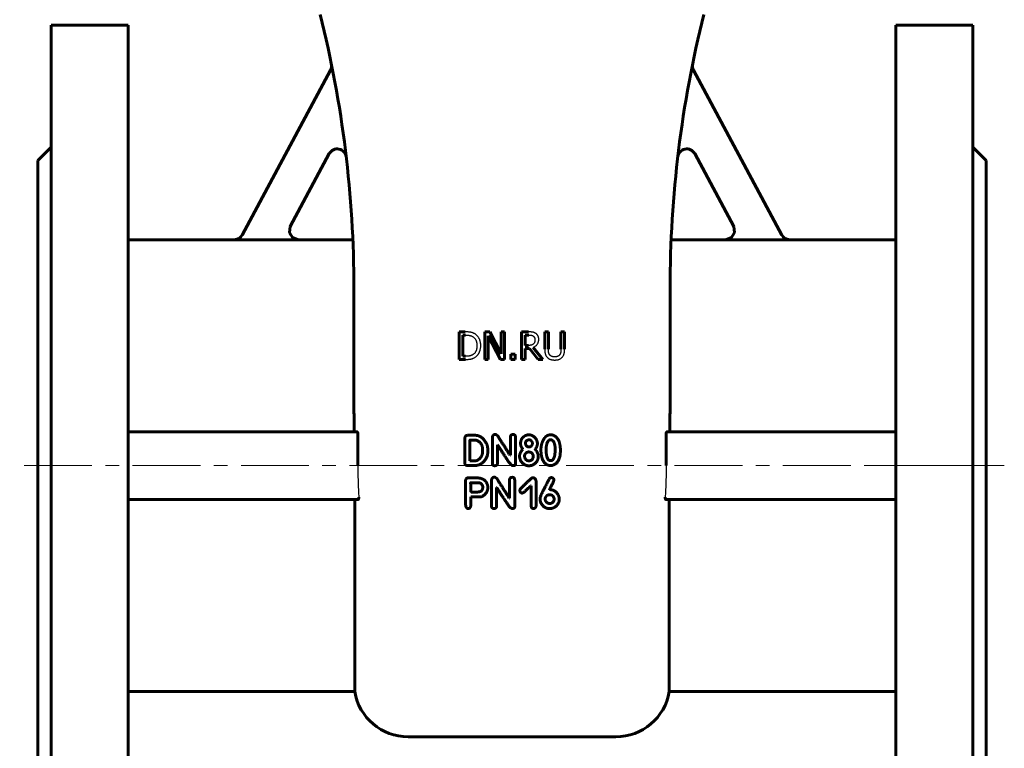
# Model space of a CAD drawing. Header units: millimetres. Extents: x 0 to 596, y 0 to 420.
# Tile 4 of 11: x 128 to 237, y 167 to 248. Entities that reach past the tile are written whole.
import ezdxf

# ---------------------------------------------------------------- set-up
doc = ezdxf.new("R2010")
doc.units = ezdxf.units.MM
for name, pattern in [('K5LT-1', [0]), ('K5LT_AXLED', [12, 7.5, -1.5, 1.5, -1.5]), ('K5LT_BASIC', [0])]:
    doc.linetypes.add(name, pattern=pattern)
doc.layers.add('Системный слой (1)', color=251, linetype='Continuous', true_color=0x6c6c6c)

# ---------------------------------------------------------------- blocks, each defined once
blk = doc.blocks.new('U1')
at = {"layer": 'Системный слой (1)', "color": 143, "linetype": 'K5LT_BASIC', "lineweight": 60, "true_color": 0x33acca}
for p, q in [((157.98, 224.77), (157.88, 224.1)), ((157.88, 224.1), (158.23, 223.53)), ((158.23, 223.53), (158.86, 223.3))]:
    blk.add_line(p, q, dxfattribs=at)
blk = doc.blocks.new('U3')
at = {"layer": 'Системный слой (1)', "color": 143, "linetype": 'K5LT_BASIC', "lineweight": 60, "true_color": 0x33acca}
for p, q in [((207.07, 224.77), (207.17, 224.1)), ((206.82, 223.53), (206.19, 223.3)), ((207.17, 224.1), (206.82, 223.53))]:
    blk.add_line(p, q, dxfattribs=at)
blk = doc.blocks.new('U8')
at = {"layer": 'Системный слой (1)', "color": 143, "linetype": 'K5LT_BASIC', "lineweight": 60, "true_color": 0x33acca}
for p, q in [((151.78, 223.3), (140.03, 223.3)), ((164.91, 223.3), (158.86, 223.3))]:
    blk.add_line(p, q, dxfattribs=at)
blk = doc.blocks.new('U11')
at = {"layer": 'Системный слой (1)', "color": 143, "linetype": 'K5LT_BASIC', "lineweight": 60, "true_color": 0x33acca}
for p, q in [((206.19, 223.3), (200.14, 223.3)), ((225.03, 223.3), (213.27, 223.3))]:
    blk.add_line(p, q, dxfattribs=at)

msp = doc.modelspace()

# ---------------------------------------------------------------- linework, layer by layer
at = {"layer": 'Системный слой (1)', "color": 143, "linetype": 'K5LT_BASIC', "lineweight": 60, "true_color": 0x33acca}
for p, q in [((131.5263, 247.0481), (140.0263, 247.0481)), ((131.5263, 247.0481), (131.5263, 149.5481)), ((140.0263, 247.0481), (140.0263, 149.5481)), ((225.0263, 247.0481), (225.0263, 149.5481)), ((233.5263, 247.0481), (225.0263, 247.0481)), ((233.5263, 247.0481), (233.5263, 149.5481)), ((152.644, 223.795), (162.4414, 242.0435)), ((212.4087, 223.795), (202.6113, 242.0435)), ((131.5263, 233.5481), (130.0263, 232.0481)), ((235.0263, 232.0481), (233.5263, 233.5481)), ((162.3023, 232.817), (157.9665, 224.7411)), ((202.7503, 232.817), (207.0862, 224.7411)), ((130.0263, 232.0481), (130.0263, 164.5481)), ((235.0263, 232.0481), (235.0263, 164.5481)), ((151.7616, 223.2668), (158.8462, 223.2668)), ((213.291, 223.2668), (206.2064, 223.2668)), ((165.0263, 205.2981), (165.0263, 217.9099)), ((200.0263, 205.2981), (200.0263, 217.9099)), ((176.6647, 213.0988), (176.6647, 210.0488)), ((177.3592, 213.0988), (176.6647, 213.0988)), ((177.07, 212.7478), (177.379, 212.7478)), ((177.07, 210.3998), (177.07, 212.7478)), ((179.5095, 213.0988), (179.5095, 210.0488)), ((180.0854, 213.0988), (179.5095, 213.0988)), ((179.8877, 210.0488), (179.8877, 212.6786)), ((179.8877, 212.6786), (181.2372, 210.0488)), ((181.3138, 210.684), (180.0854, 213.0988)), ((181.3138, 213.0988), (181.3138, 210.684)), ((181.692, 213.0988), (181.3138, 213.0988)), ((181.692, 210.0488), (181.692, 213.0988)), ((184.3663, 213.0988), (183.5803, 213.0988)), ((183.5803, 213.0988), (183.5803, 210.0488)), ((183.9857, 211.601), (183.9857, 212.7478)), ((183.9857, 212.7478), (184.3885, 212.7478)), ((186.1459, 213.0988), (186.1459, 211.1956)), ((186.5512, 213.0988), (186.1459, 213.0988)), ((186.5512, 211.1956), (186.5512, 213.0988)), ((187.9477, 213.0988), (187.9477, 211.1857)), ((188.353, 213.0988), (187.9477, 213.0988)), ((188.353, 211.1956), (188.353, 213.0988)), ((184.3416, 211.601), (183.9857, 211.601)), ((177.379, 210.3998), (177.07, 210.3998)), ((182.389, 210.6321), (182.389, 210.0488)), ((182.8784, 210.6321), (182.389, 210.6321)), ((182.8784, 210.0488), (182.8784, 210.6321)), ((183.9857, 211.2624), (184.4503, 211.2624)), ((183.9857, 210.0488), (183.9857, 211.2624)), ((184.4503, 211.2624), (185.4143, 210.0488)), ((185.9407, 210.0488), (184.8557, 211.3761)), ((176.6647, 210.0488), (177.3666, 210.0488)), ((179.5095, 210.0488), (179.8877, 210.0488)), ((181.2372, 210.0488), (181.692, 210.0488)), ((182.389, 210.0488), (182.8784, 210.0488)), ((183.5803, 210.0488), (183.9857, 210.0488)), ((185.4143, 210.0488), (185.9407, 210.0488)), ((140.0263, 202.0481), (165.3695, 202.0481)), ((165.4642, 201.7981), (165.4642, 198.2981)), ((177.6506, 201.6561), (177.567, 201.6513)), ((178.4465, 201.6561), (177.6506, 201.6561)), ((199.5885, 201.7981), (199.5885, 198.2981)), ((225.0263, 202.0481), (199.6832, 202.0481)), ((177.3065, 201.3382), (177.3065, 198.5777)), ((177.8633, 201.0992), (177.8562, 198.843)), ((178.4083, 201.1255), (177.8896, 201.1255)), ((180.3528, 201.4267), (180.3528, 198.5371)), ((180.9097, 198.5371), (180.9097, 200.6021)), ((180.9097, 200.6021), (180.936, 200.6021)), ((182.3437, 201.4123), (182.3437, 199.4477)), ((182.915, 198.4582), (182.915, 201.4267)), ((184.4245, 201.1542), (184.3983, 201.1542)), ((179.2711, 199.9305), (179.2711, 200.0906)), ((183.7195, 200.1337), (183.7195, 200.1193)), ((185.0914, 200.093), (185.0914, 200.1074)), ((186.3088, 200.2197), (186.2969, 199.9496)), ((187.8839, 200.0142), (187.8839, 200.0261)), ((177.8562, 198.843), (177.8825, 198.8287)), ((177.8825, 198.8287), (178.4083, 198.8287)), ((182.3437, 199.4477), (182.3175, 199.4477)), ((184.372, 198.8382), (184.4389, 198.8382)), ((185.4331, 199.2828), (185.4331, 199.2948)), ((186.7605, 198.8645), (186.8777, 198.8645)), ((177.61, 198.2981), (178.3413, 198.2981)), ((182.6114, 198.3029), (182.7023, 198.3029)), ((184.372, 198.2885), (184.4245, 198.2885)), ((177.38, 196.6445), (177.3919, 194.0561)), ((178.4005, 196.9553), (177.6835, 196.9553)), ((178.9311, 196.4055), (177.9751, 196.4055)), ((180.2602, 196.69), (180.2602, 193.8004)), ((182.2511, 196.6756), (182.2511, 194.711)), ((182.8224, 193.7215), (182.8224, 196.69)), ((185.1924, 193.8673), (185.1924, 196.5752)), ((177.9631, 195.4089), (177.9894, 195.3826)), ((177.9894, 195.3826), (178.7184, 195.3826)), ((180.8171, 195.8654), (180.8434, 195.8654)), ((180.8171, 193.8004), (180.8171, 195.8654)), ((183.6364, 195.2655), (183.6747, 195.2655)), ((184.5781, 196.0518), (184.6307, 196.0518)), ((184.6307, 196.0518), (184.6307, 193.8936)), ((186.6895, 195.6431), (186.6895, 195.6551)), ((186.7014, 195.6431), (186.6895, 195.6431)), ((165.4719, 194.5481), (140.0263, 194.5481)), ((165.1102, 194.5481), (165.1102, 173.2981)), ((177.9631, 193.884), (177.9631, 194.8377)), ((177.9631, 194.8377), (179.0769, 194.8377)), ((182.2511, 194.711), (182.2248, 194.711)), ((186.2043, 194.6202), (186.2043, 194.5437)), ((186.7946, 195.0791), (186.7158, 195.0791)), ((187.1866, 194.5174), (187.1866, 194.5939)), ((199.5807, 194.5481), (225.0263, 194.5481)), ((199.9424, 194.5481), (199.9424, 173.2981)), ((182.5188, 193.5662), (182.6097, 193.5662)), ((165.1102, 173.2981), (140.0263, 173.2981)), ((225.0263, 173.2981), (199.9424, 173.2981)), ((171.0263, 168.2981), (194.0263, 168.2981))]:
    msp.add_line(p, q, dxfattribs=at)
at = {"layer": 'Системный слой (1)', "color": 30, "linetype": 'K5LT_AXLED', "lineweight": 18, "true_color": 0xff8000}
for p, q in [((232.0263, 198.2981), (128.0263, 198.2981)), ((237.0263, 198.2981), (223.0263, 198.2981))]:
    msp.add_line(p, q, dxfattribs=at)
at = {"layer": 'Системный слой (1)', "color": 143, "linetype": 'K5LT_BASIC', "lineweight": 60, "true_color": 0x33acca}
for centre, radius, start, end in [((40.0263, 217.9099), 125, 0, 14.036243), ((325.0263, 217.9099), 125, 165.963757, 180), ((161.5603, 242.5166), 1, 331.769278, 11.445796), ((203.4923, 242.5166), 1, 168.554204, 208.230722), ((163.1834, 232.3439), 1, 6.684586, 151.769278), ((201.8693, 232.3439), 1, 28.230722, 173.315414), ((171.0263, 174.2981), 6, 189.594068, 270), ((194.0263, 174.2981), 6, 270, 350.405932)]:
    msp.add_arc(centre, radius, start, end, dxfattribs=at)
at = {"layer": 'Системный слой (1)', "color": 7, "linetype": 'K5LT-1'}
for points, knots in [([(158.8462, 223.2668), (158.8088, 223.2668), (158.7343, 223.2711), (158.6243, 223.29), (158.5348, 223.3158), (158.4652, 223.3423), (158.4276, 223.359), (158.3724, 223.3859), (158.3, 223.4271), (158.2328, 223.4769), (158.1957, 223.5085), (158.1838, 223.519), (158.1637, 223.5371), (158.139, 223.561), (158.092, 223.6103), (158.0324, 223.6835), (157.9778, 223.7703), (157.9412, 223.8427), (157.9238, 223.883), (157.9138, 223.909), (157.9087, 223.9227), (157.9008, 223.9451), (157.8907, 223.9768), (157.873, 224.0409), (157.8556, 224.1324), (157.8497, 224.2163), (157.8492, 224.2801), (157.8503, 224.324), (157.8572, 224.405), (157.8749, 224.5063), (157.9053, 224.606), (157.9374, 224.6837), (157.9563, 224.7221), (157.9665, 224.7411)], [0, 0, 0, 0, 0.022443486, 0.044886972, 0.067330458, 0.07852921, 0.089727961, 0.092066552, 0.115581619, 0.139907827, 0.142382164, 0.144896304, 0.149467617, 0.158610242, 0.165466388, 0.19036675, 0.215267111, 0.22722048, 0.239173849, 0.241607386, 0.244011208, 0.247987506, 0.255940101, 0.264073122, 0.288111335, 0.312149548, 0.31449716, 0.326501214, 0.338505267, 0.36334737, 0.388189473, 0.401064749, 0.413940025, 0.413940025, 0.413940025, 0.413940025]), ([(206.2064, 223.2668), (206.2438, 223.2668), (206.3184, 223.2711), (206.4284, 223.29), (206.5178, 223.3158), (206.5875, 223.3423), (206.6251, 223.359), (206.6803, 223.3859), (206.7527, 223.4271), (206.8199, 223.477), (206.857, 223.5085), (206.869, 223.519), (206.889, 223.5371), (206.9137, 223.561), (206.9607, 223.6103), (207.0203, 223.6835), (207.075, 223.7703), (207.1115, 223.8427), (207.1289, 223.883), (207.1389, 223.9089), (207.144, 223.9226), (207.1519, 223.9451), (207.162, 223.9768), (207.1796, 224.0408), (207.197, 224.1323), (207.203, 224.2162), (207.2035, 224.28), (207.2023, 224.3239), (207.1955, 224.405), (207.1777, 224.5063), (207.1474, 224.606), (207.1153, 224.6837), (207.0963, 224.7221), (207.0862, 224.7411)], [0, 0, 0, 0, 0.022443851, 0.044887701, 0.067331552, 0.078530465, 0.089729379, 0.092068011, 0.115584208, 0.139911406, 0.142385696, 0.144899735, 0.149472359, 0.158617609, 0.1654675, 0.190369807, 0.215272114, 0.227221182, 0.239170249, 0.241603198, 0.244006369, 0.24798525, 0.255943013, 0.264059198, 0.288090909, 0.312122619, 0.314472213, 0.326488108, 0.338504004, 0.363347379, 0.388190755, 0.40106539, 0.413940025, 0.413940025, 0.413940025, 0.413940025]), ([(152.644, 223.795), (152.6263, 223.762), (152.5871, 223.6982), (152.5383, 223.6355), (152.4827, 223.5726), (152.4462, 223.5366), (152.3951, 223.4929), (152.3589, 223.464), (152.3211, 223.4377), (152.2935, 223.42), (152.2704, 223.4057), (152.2414, 223.3892), (152.2018, 223.3686), (152.1579, 223.3483), (152.1049, 223.3273), (152.0507, 223.3093), (151.9956, 223.2943), (151.9399, 223.2825), (151.8665, 223.2713), (151.8068, 223.2671), (151.766, 223.2668), (151.7616, 223.2668)], [0, 0, 0, 0, 0.022483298, 0.044966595, 0.047810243, 0.073137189, 0.075685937, 0.088302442, 0.100918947, 0.103392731, 0.108025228, 0.117290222, 0.123498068, 0.134926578, 0.146355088, 0.157783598, 0.169212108, 0.180640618, 0.192069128, 0.213949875, 0.216567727, 0.216567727, 0.216567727, 0.216567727]), ([(212.4087, 223.795), (212.4264, 223.762), (212.4655, 223.6982), (212.5143, 223.6355), (212.57, 223.5726), (212.6065, 223.5366), (212.6575, 223.4928), (212.6938, 223.464), (212.7316, 223.4376), (212.7591, 223.42), (212.7823, 223.4057), (212.8113, 223.3892), (212.8509, 223.3686), (212.8947, 223.3483), (212.9477, 223.3273), (213.0019, 223.3093), (213.057, 223.2943), (213.1127, 223.2825), (213.1861, 223.2713), (213.2458, 223.2671), (213.2866, 223.2668), (213.291, 223.2668)], [0, 0, 0, 0, 0.02248479, 0.04496958, 0.047815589, 0.073146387, 0.075695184, 0.088309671, 0.100924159, 0.103397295, 0.108031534, 0.117300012, 0.123494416, 0.134921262, 0.146348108, 0.157774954, 0.1692018, 0.180628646, 0.192055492, 0.213923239, 0.216567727, 0.216567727, 0.216567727, 0.216567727]), ([(178.4517, 212.8566), (178.4427, 212.8625), (178.4246, 212.874), (178.3873, 212.8962), (178.3386, 212.9224), (178.2869, 212.9468), (178.2439, 212.9651), (178.2108, 212.9782), (178.1768, 212.9908), (178.1421, 213.0027), (178.1065, 213.014), (178.0729, 213.0239), (178.0414, 213.0326), (178.0124, 213.0401), (177.9824, 213.047), (177.9535, 213.053), (177.926, 213.0582), (177.8918, 213.0641), (177.8321, 213.0732), (177.7417, 213.0836), (177.6443, 213.0909), (177.5614, 213.095), (177.4966, 213.0972), (177.429, 213.0985), (177.3826, 213.0988), (177.3592, 213.0988)], [-0.711735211, -0.711735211, -0.711735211, -0.711735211, -0.684262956, -0.6567907, -0.60184619, -0.54690168, -0.519429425, -0.49195717, -0.464484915, -0.43701266, -0.409540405, -0.38206815, -0.361271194, -0.340474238, -0.319677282, -0.298880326, -0.282961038, -0.267041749, -0.235203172, -0.176402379, -0.117601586, -0.08820119, -0.058800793, -0.029400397, 0, 0, 0, 0]), ([(177.379, 212.7478), (177.395, 212.7478), (177.4267, 212.7476), (177.4733, 212.7466), (177.5186, 212.7449), (177.5608, 212.7426), (177.6, 212.7398), (177.6365, 212.7366), (177.6719, 212.7328), (177.7049, 212.7287), (177.7357, 212.7242), (177.7644, 212.7195), (177.7922, 212.7144), (177.8143, 212.7098), (177.831, 212.7061), (177.8466, 212.7024), (177.8659, 212.6976), (177.8887, 212.6915), (177.9114, 212.6849), (177.9341, 212.6778), (177.964, 212.6679), (177.9951, 212.6565), (178.0567, 212.6319), (178.1182, 212.6028), (178.1695, 212.5739), (178.1847, 212.5649)], [-0.122136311, -0.122136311, -0.122136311, -0.122136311, -0.116722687, -0.111309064, -0.10589544, -0.100481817, -0.09567233, -0.090862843, -0.086053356, -0.081243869, -0.076951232, -0.072658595, -0.068365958, -0.06407332, -0.062146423, -0.060219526, -0.056365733, -0.052511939, -0.048658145, -0.044804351, -0.040950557, -0.033242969, -0.028590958, -0.008523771, 0, 0, 0, 0]), ([(178.1847, 212.5649), (178.2014, 212.5547), (178.2338, 212.5334), (178.2678, 212.508), (178.3142, 212.4703), (178.3705, 212.4177), (178.4406, 212.3333), (178.5013, 212.2384), (178.551, 212.1351), (178.5798, 212.0532), (178.6046, 211.9665), (178.6256, 211.8714), (178.6387, 211.7653), (178.6438, 211.6914), (178.6456, 211.6537), (178.6467, 211.6152), (178.6469, 211.5893), (178.6469, 211.5763)], [-0.228722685, -0.228722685, -0.228722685, -0.228722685, -0.216268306, -0.203813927, -0.201223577, -0.17717576, -0.153135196, -0.129094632, -0.10422721, -0.081198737, -0.076679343, -0.051147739, -0.025616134, -0.0192121, -0.012808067, -0.006404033, 0, 0, 0, 0]), ([(179.0696, 211.5713), (179.0696, 211.5923), (179.069, 211.634), (179.0666, 211.6957), (179.0624, 211.7564), (179.055, 211.8326), (179.0422, 211.9228), (179.0218, 212.0232), (178.9964, 212.1175), (178.9682, 212.2013), (178.9374, 212.2772), (178.905, 212.3456), (178.8694, 212.4113), (178.841, 212.4578), (178.7951, 212.5279), (178.7263, 212.6191), (178.613, 212.7356), (178.5175, 212.8118), (178.4617, 212.8499), (178.4517, 212.8566)], [-0.236572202, -0.236572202, -0.236572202, -0.236572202, -0.228129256, -0.219686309, -0.211243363, -0.202800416, -0.187098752, -0.171397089, -0.156612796, -0.141828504, -0.129465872, -0.11710324, -0.104753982, -0.092404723, -0.0897364, -0.062369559, -0.034019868, -0.006064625, 0, 0, 0, 0]), ([(185.1424, 212.9381), (185.1253, 212.9491), (185.0908, 212.97), (185.0521, 212.9902), (184.9975, 213.016), (184.9436, 213.037), (184.8754, 213.0564), (184.8401, 213.0641), (184.8192, 213.068), (184.8104, 213.0695), (184.7928, 213.0723), (184.7655, 213.0763), (184.7207, 213.082), (184.6439, 213.0897), (184.526, 213.0969), (184.4225, 213.0988), (184.3663, 213.0988)], [-0.161155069, -0.161155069, -0.161155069, -0.161155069, -0.148263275, -0.135371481, -0.132778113, -0.108543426, -0.096754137, -0.084964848, -0.084102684, -0.082378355, -0.078929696, -0.07203238, -0.064293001, -0.050425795, -0.025914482, 0, 0, 0, 0]), ([(184.3885, 212.7478), (184.3988, 212.7478), (184.4193, 212.7477), (184.4494, 212.7471), (184.4786, 212.746), (184.5058, 212.7447), (184.531, 212.743), (184.5544, 212.741), (184.5772, 212.7388), (184.5984, 212.7363), (184.6181, 212.7336), (184.6425, 212.7299), (184.6705, 212.7248), (184.7015, 212.7178), (184.7302, 212.7099), (184.7581, 212.7008), (184.7793, 212.6927), (184.8118, 212.679), (184.8414, 212.6639), (184.8664, 212.6483), (184.873, 212.644)], [-0.105350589, -0.105350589, -0.105350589, -0.105350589, -0.100431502, -0.095512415, -0.090593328, -0.085674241, -0.081313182, -0.076952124, -0.072591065, -0.068230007, -0.064347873, -0.060465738, -0.052701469, -0.045754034, -0.0388066, -0.031859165, -0.02491173, -0.022395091, -0.005983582, 0, 0, 0, 0]), ([(184.873, 212.644), (184.881, 212.6386), (184.8966, 212.6274), (184.9126, 212.6142), (184.9341, 212.5952), (184.9591, 212.5696), (184.9895, 212.5296), (185.0104, 212.4934), (185.0245, 212.4623), (185.037, 212.4304), (185.0453, 212.4028), (185.0546, 212.3637), (185.062, 212.3212), (185.0654, 212.273), (185.0658, 212.2449), (185.0658, 212.2387)], [-0.081685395, -0.081685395, -0.081685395, -0.081685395, -0.076696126, -0.0717068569, -0.0706954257, -0.0613419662, -0.0522677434, -0.0430034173, -0.0383712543, -0.0337390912, -0.0245907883, -0.0231782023, -0.0130157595, -0.0028533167, 0, 0, 0, 0]), ([(185.4884, 212.2708), (185.4884, 212.281), (185.4882, 212.3014), (185.487, 212.3315), (185.4851, 212.361), (185.4816, 212.398), (185.4756, 212.4415), (185.4661, 212.4897), (185.4543, 212.5347), (185.4407, 212.5761), (185.4251, 212.615), (185.4107, 212.6451), (185.3983, 212.6681), (185.3855, 212.6901), (185.3686, 212.7169), (185.3469, 212.7479), (185.3295, 212.7703), (185.3013, 212.8042), (185.2579, 212.8503), (185.1982, 212.9002), (185.1571, 212.9286), (185.1424, 212.9381)], [-0.193489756, -0.193489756, -0.193489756, -0.193489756, -0.187228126, -0.180966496, -0.174704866, -0.168443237, -0.156866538, -0.14528984, -0.134451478, -0.123613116, -0.113319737, -0.103026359, -0.098061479, -0.0930966, -0.083166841, -0.073237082, -0.063307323, -0.060732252, -0.038297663, -0.013257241, 0, 0, 0, 0]), ([(178.6469, 211.5763), (178.6469, 211.5592), (178.6466, 211.5253), (178.6449, 211.4754), (178.6421, 211.4265), (178.6382, 211.3805), (178.6335, 211.3371), (178.6262, 211.2824), (178.6151, 211.2188), (178.5987, 211.148), (178.5804, 211.0855), (178.5604, 211.0291), (178.539, 210.9782), (178.5154, 210.9299), (178.4811, 210.8685), (178.431, 210.7946), (178.3601, 210.7135), (178.2885, 210.6499), (178.2403, 210.6149), (178.2218, 210.6024)], [-0.276021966, -0.276021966, -0.276021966, -0.276021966, -0.265988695, -0.255955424, -0.245922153, -0.235888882, -0.226754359, -0.217619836, -0.19935079, -0.182548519, -0.165746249, -0.151188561, -0.136630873, -0.122295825, -0.107960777, -0.079290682, -0.048447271, -0.018055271, 0, 0, 0, 0]), ([(178.4467, 210.2935), (178.4899, 210.322), (178.5354, 210.3564), (178.618, 210.4283), (178.6631, 210.4734), (178.7065, 210.5233), (178.724, 210.544), (178.7547, 210.5822), (178.7964, 210.6393), (178.8353, 210.6998), (178.865, 210.7509), (178.8935, 210.8031), (178.927, 210.871), (178.9619, 210.9544), (178.9915, 211.0389), (179.0096, 211.1017), (179.0333, 211.1959), (179.0578, 211.327), (179.0687, 211.4728), (179.0696, 211.5568), (179.0696, 211.5713)], [-0.278962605, -0.278962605, -0.278962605, -0.278962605, -0.247175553, -0.243853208, -0.211601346, -0.208232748, -0.203909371, -0.195262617, -0.178870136, -0.162027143, -0.153605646, -0.145184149, -0.128341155, -0.111498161, -0.095175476, -0.078852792, -0.075672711, -0.042270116, -0.007265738, 0, 0, 0, 0]), ([(184.8928, 211.7592), (184.8858, 211.7522), (184.8714, 211.7387), (184.8548, 211.7249), (184.8302, 211.7061), (184.7965, 211.6838), (184.7529, 211.6624), (184.7158, 211.6482), (184.6919, 211.6407), (184.6724, 211.6355), (184.6576, 211.632), (184.6426, 211.6288), (184.623, 211.6249), (184.5986, 211.6205), (184.5626, 211.6149), (184.4811, 211.6048), (184.404, 211.601), (184.3416, 211.601)], [-0.0846184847, -0.0846184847, -0.0846184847, -0.0846184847, -0.0800034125, -0.0753883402, -0.0744226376, -0.0653627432, -0.0561571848, -0.0515544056, -0.0469516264, -0.0446938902, -0.042436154, -0.0401784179, -0.0379206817, -0.0337082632, -0.0294958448, -0.0225875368, 0, 0, 0, 0]), ([(184.8557, 211.3761), (184.8674, 211.3804), (184.8905, 211.3894), (184.9245, 211.4039), (184.9576, 211.4192), (184.999, 211.44), (185.0474, 211.4672), (185.1197, 211.5141), (185.1851, 211.5662), (185.2439, 211.6233), (185.2963, 211.6812), (185.3418, 211.7417), (185.3787, 211.8036), (185.4095, 211.8635), (185.4415, 211.9435), (185.4611, 212.0172), (185.4728, 212.0774), (185.4798, 212.1214), (185.4852, 212.1757), (185.4875, 212.2184), (185.4883, 212.2482), (185.4884, 212.2633), (185.4884, 212.2708)], [-0.148110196, -0.148110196, -0.148110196, -0.148110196, -0.143631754, -0.139153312, -0.134674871, -0.130196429, -0.121903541, -0.113610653, -0.097024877, -0.089138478, -0.081252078, -0.066130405, -0.059524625, -0.052918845, -0.039707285, -0.026179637, -0.024288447, -0.017188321, -0.010088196, -0.005044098, -0.002522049, 0, 0, 0, 0]), ([(185.0658, 212.2387), (185.0658, 212.2294), (185.0655, 212.211), (185.0646, 212.1839), (185.0629, 212.1573), (185.0607, 212.1321), (185.0579, 212.1082), (185.0535, 212.0779), (185.0469, 212.0425), (185.037, 212.0027), (185.0259, 211.9669), (185.0134, 211.934), (184.9953, 211.8941), (184.9688, 211.8475), (184.9381, 211.8068), (184.9119, 211.7779), (184.8993, 211.7653), (184.8928, 211.7592)], [-0.0937576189, -0.0937576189, -0.0937576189, -0.0937576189, -0.0896029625, -0.085448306, -0.0812936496, -0.0771389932, -0.0733225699, -0.0695061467, -0.0618733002, -0.0547800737, -0.0476868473, -0.0413301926, -0.034973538, -0.0226294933, -0.0102854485, -0.0051427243, 0, 0, 0, 0]), ([(178.2218, 210.6024), (178.2048, 210.5905), (178.1703, 210.5679), (178.1307, 210.5453), (178.0722, 210.5149), (178.0264, 210.495), (177.9775, 210.4776), (177.9563, 210.4705), (177.9298, 210.4623), (177.8995, 210.454), (177.87, 210.4468), (177.8387, 210.4401), (177.7944, 210.4316), (177.7485, 210.4242), (177.7008, 210.4178), (177.6642, 210.4136), (177.6268, 210.41), (177.5849, 210.4066), (177.5383, 210.4037), (177.4864, 210.4014), (177.4332, 210.4001), (177.3971, 210.3998), (177.379, 210.3998)], [-0.129515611, -0.129515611, -0.129515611, -0.129515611, -0.119550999, -0.109586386, -0.107523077, -0.087584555, -0.085520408, -0.082628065, -0.07684338, -0.072307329, -0.067771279, -0.062610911, -0.057450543, -0.047129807, -0.041969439, -0.036809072, -0.031648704, -0.026488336, -0.019866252, -0.013244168, -0.006622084, 0, 0, 0, 0]), ([(186.1459, 211.1956), (186.1459, 211.1772), (186.1462, 211.1405), (186.1476, 211.0866), (186.1501, 211.034), (186.1533, 210.9849), (186.1574, 210.9391), (186.1635, 210.8818), (186.1711, 210.8283), (186.1799, 210.7785), (186.1868, 210.7441), (186.1943, 210.7106), (186.2022, 210.6792), (186.2104, 210.6498), (186.2189, 210.6222), (186.2281, 210.5951), (186.238, 210.5687), (186.2486, 210.5429), (186.2635, 210.5093), (186.292, 210.4527), (186.3397, 210.3769), (186.3935, 210.3112), (186.428, 210.2757), (186.4375, 210.2663)], [-0.129094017, -0.129094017, -0.129094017, -0.129094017, -0.123542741, -0.117991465, -0.112440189, -0.106888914, -0.1019132, -0.096937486, -0.086986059, -0.082495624, -0.078005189, -0.073514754, -0.069024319, -0.064988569, -0.060952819, -0.056917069, -0.052881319, -0.048917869, -0.044954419, -0.037027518, -0.021378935, -0.005730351, 0, 0, 0, 0]), ([(186.6822, 210.5802), (186.6743, 210.5922), (186.6593, 210.6166), (186.6445, 210.6445), (186.6306, 210.6731), (186.6177, 210.7025), (186.6066, 210.7329), (186.5998, 210.7541), (186.5949, 210.77), (186.5889, 210.7919), (186.5836, 210.8143), (186.5797, 210.8326), (186.5769, 210.8476), (186.573, 210.87), (186.5693, 210.8944), (186.5659, 210.9199), (186.5629, 210.9461), (186.5593, 210.9823), (186.5558, 211.0298), (186.5536, 211.0735), (186.5524, 211.1098), (186.5517, 211.1377), (186.5513, 211.1664), (186.5512, 211.1858), (186.5512, 211.1956)], [-0.343745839, -0.343745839, -0.343745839, -0.343745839, -0.317150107, -0.290554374, -0.285054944, -0.258118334, -0.231181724, -0.22561445, -0.217365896, -0.200868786, -0.184371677, -0.176123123, -0.167874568, -0.157558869, -0.136927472, -0.126611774, -0.116296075, -0.095664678, -0.071748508, -0.047832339, -0.035874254, -0.023916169, -0.011958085, 0, 0, 0, 0]), ([(187.2482, 210.3306), (187.2382, 210.3306), (187.2184, 210.3308), (187.1892, 210.3318), (187.1605, 210.3336), (187.1334, 210.336), (187.1077, 210.3389), (187.0752, 210.3436), (187.0228, 210.3533), (186.957, 210.3714), (186.8891, 210.3993), (186.8307, 210.4319), (186.7787, 210.4699), (186.733, 210.5133), (186.702, 210.5512), (186.6861, 210.5744), (186.6822, 210.5802)], [-0.162465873, -0.162465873, -0.162465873, -0.162465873, -0.156402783, -0.150339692, -0.144276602, -0.138213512, -0.1326561, -0.127098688, -0.115983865, -0.095376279, -0.0768315, -0.058800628, -0.040998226, -0.023195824, -0.005738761, 0, 0, 0, 0]), ([(187.8167, 210.5802), (187.8111, 210.5717), (187.7994, 210.5552), (187.7855, 210.5378), (187.7644, 210.5136), (187.7342, 210.4834), (187.6934, 210.4518), (187.6575, 210.4289), (187.6292, 210.4132), (187.6044, 210.4012), (187.584, 210.3923), (187.5639, 210.3841), (187.5387, 210.3749), (187.5099, 210.3658), (187.4651, 210.3534), (187.4241, 210.345), (187.3574, 210.3354), (187.3066, 210.3312), (187.2593, 210.3306), (187.2482, 210.3306)], [-0.107165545, -0.107165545, -0.107165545, -0.107165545, -0.101648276, -0.096131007, -0.094971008, -0.083999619, -0.072710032, -0.067065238, -0.061420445, -0.055852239, -0.053068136, -0.050284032, -0.045041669, -0.039799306, -0.035586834, -0.022631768, -0.020142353, -0.004697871, 0, 0, 0, 0]), ([(187.9477, 211.1857), (187.9477, 211.1735), (187.9475, 211.1492), (187.9469, 211.1134), (187.9458, 211.0785), (187.9442, 211.0447), (187.9422, 211.0121), (187.9389, 210.97), (187.9349, 210.9322), (187.9304, 210.8984), (187.9272, 210.8769), (187.9238, 210.856), (187.9201, 210.8359), (187.9161, 210.8165), (187.9116, 210.7977), (187.9068, 210.7793), (187.9015, 210.761), (187.8958, 210.7429), (187.8875, 210.7192), (187.8796, 210.6992), (187.8627, 210.6599), (187.8437, 210.6229), (187.823, 210.5897), (187.8167, 210.5802)], [-0.0871314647, -0.0871314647, -0.0871314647, -0.0871314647, -0.0831713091, -0.0792111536, -0.0752509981, -0.0712908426, -0.0673306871, -0.0633705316, -0.0554502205, -0.0523701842, -0.0492901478, -0.0462101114, -0.043130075, -0.0401940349, -0.0372579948, -0.0343219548, -0.0313859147, -0.0284498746, -0.0255138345, -0.0196417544, -0.0183802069, -0.005374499, 0, 0, 0, 0]), ([(188.0614, 210.2663), (188.074, 210.2783), (188.0983, 210.303), (188.1232, 210.3317), (188.1574, 210.3743), (188.1984, 210.4333), (188.2384, 210.5101), (188.2653, 210.5758), (188.2827, 210.6271), (188.2975, 210.6802), (188.3103, 210.7346), (188.3212, 210.7905), (188.3327, 210.8613), (188.3478, 210.9898), (188.353, 211.1092), (188.353, 211.1956)], [-0.200678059, -0.200678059, -0.200678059, -0.200678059, -0.189054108, -0.177430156, -0.175001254, -0.152059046, -0.128629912, -0.116915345, -0.105200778, -0.093565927, -0.081931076, -0.070871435, -0.059811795, -0.04081866, 0, 0, 0, 0]), ([(177.3666, 210.0488), (177.3861, 210.0488), (177.4248, 210.049), (177.4817, 210.0499), (177.5371, 210.0515), (177.5908, 210.0537), (177.6425, 210.0566), (177.7092, 210.0612), (177.776, 210.0675), (177.8421, 210.0755), (177.8941, 210.0831), (177.9353, 210.0902), (177.967, 210.0963), (177.9873, 210.1006), (178.0049, 210.1046), (178.0245, 210.1092), (178.0457, 210.1147), (178.0687, 210.1211), (178.0935, 210.1285), (178.1369, 210.1423), (178.1988, 210.1652), (178.2991, 210.2089), (178.3816, 210.2532), (178.439, 210.2886), (178.4467, 210.2935)], [-0.489465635, -0.489465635, -0.489465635, -0.489465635, -0.469874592, -0.450283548, -0.430692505, -0.411101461, -0.391510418, -0.371919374, -0.332737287, -0.308900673, -0.28506406, -0.261227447, -0.24930914, -0.237390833, -0.229840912, -0.22229099, -0.207191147, -0.19698596, -0.186780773, -0.168865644, -0.129708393, -0.090551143, -0.012236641, 0, 0, 0, 0]), ([(186.4375, 210.2663), (186.4503, 210.2536), (186.4765, 210.2289), (186.507, 210.2036), (186.5532, 210.1684), (186.59, 210.144), (186.6301, 210.1213), (186.6476, 210.1118), (186.6773, 210.0966), (186.7377, 210.069), (186.8099, 210.0431), (186.8891, 210.0221), (186.9512, 210.0091), (187.0159, 209.9988), (187.0737, 209.9923), (187.1234, 209.9884), (187.1643, 209.9861), (187.2059, 209.9848), (187.2341, 209.9845), (187.2482, 209.9845)], [-0.322958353, -0.322958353, -0.322958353, -0.322958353, -0.301047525, -0.279136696, -0.274585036, -0.230252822, -0.225650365, -0.21925955, -0.206477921, -0.186016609, -0.141138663, -0.11869969, -0.096260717, -0.073821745, -0.051382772, -0.038537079, -0.025691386, -0.012845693, 0, 0, 0, 0]), ([(187.2482, 209.9845), (187.2632, 209.9845), (187.2931, 209.9848), (187.3371, 209.9862), (187.3801, 209.9885), (187.4204, 209.9915), (187.4583, 209.9953), (187.5058, 210.0012), (187.5504, 210.0084), (187.5922, 210.0168), (187.6213, 210.0234), (187.6496, 210.0307), (187.7019, 210.0456), (187.7496, 210.063), (187.7954, 210.083), (187.8253, 210.0971), (187.8503, 210.1101), (187.8993, 210.1377), (187.9646, 210.1803), (188.026, 210.232), (188.0577, 210.2627), (188.0614, 210.2663)], [-0.133113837, -0.133113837, -0.133113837, -0.133113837, -0.12772088, -0.122327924, -0.116934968, -0.111542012, -0.106665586, -0.10178916, -0.092036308, -0.087588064, -0.083139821, -0.078691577, -0.074243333, -0.057841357, -0.053740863, -0.049640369, -0.041439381, -0.039717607, -0.021593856, -0.002514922, 0, 0, 0, 0]), ([(165.4642, 198.2981), (165.4642, 197.9648), (165.4693, 197.2855), (165.4916, 196.3523), (165.5241, 195.5204), (165.5494, 195.0393), (165.5639, 194.7981)], [6.359974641, 6.359974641, 6.359974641, 6.359974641, 6.559976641, 6.759978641, 6.894158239, 7.028337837, 7.028337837, 7.028337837, 7.028337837]), ([(199.5885, 198.2981), (199.5884, 197.9648), (199.5834, 197.2855), (199.5611, 196.3523), (199.5285, 195.5204), (199.5032, 195.0393), (199.4888, 194.7981)], [6.359974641, 6.359974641, 6.359974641, 6.359974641, 6.559976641, 6.759978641, 6.894158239, 7.028337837, 7.028337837, 7.028337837, 7.028337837])]:
    msp.add_open_spline(points, degree=3, knots=knots, dxfattribs=at)
at = {"layer": 'Системный слой (1)', "color": 143, "linetype": 'K5LT_BASIC', "lineweight": 60, "true_color": 0x33acca}
for points, knots in [([(151.7791, 223.2981), (151.9588, 223.2981), (152.3178, 223.3975), (152.5751, 223.6668), (152.6601, 223.8251), (152.6601, 223.8251), (152.6601, 223.8251)], [0, 0, 0, 0, 0.49999647, 0.99999294, 0.99999294, 1, 1, 1, 1]), ([(213.2736, 223.2981), (213.0939, 223.2981), (212.7349, 223.3974), (212.4775, 223.6668), (212.3925, 223.8251), (212.3925, 223.8251), (212.3925, 223.8251)], [0, 0, 0, 0, 0.49999647, 0.99999294, 0.99999294, 1, 1, 1, 1]), ([(165.0263, 205.2981), (165.0263, 205.0289), (165.0288, 204.5953), (165.0359, 203.9864), (165.0433, 203.4991), (165.0544, 202.8507), (165.0634, 202.3741), (165.0693, 202.0481)], [0, 0, 0, 0, 2.02139148, 3.23596376, 4.5099771, 5.61393711, 8, 8, 8, 8]), ([(200.0263, 205.2981), (200.0263, 205.0289), (200.0239, 204.5953), (200.0167, 203.9864), (200.0094, 203.4991), (199.9982, 202.8507), (199.9893, 202.3741), (199.9833, 202.0481)], [0, 0, 0, 0, 2.02139148, 3.23596376, 4.5099771, 5.61393711, 8, 8, 8, 8]), ([(165.4642, 201.7981), (165.4642, 201.8128), (165.4634, 201.8358), (165.4606, 201.8655), (165.4563, 201.8981), (165.4493, 201.9319), (165.4399, 201.9625), (165.4333, 201.9799), (165.4256, 201.9972), (165.4152, 202.0159), (165.4008, 202.0339), (165.3851, 202.0455), (165.3747, 202.0481), (165.3695, 202.0481)], [0, 0, 0, 0, 1.58327377, 2.41709561, 3.13324314, 5.1105319, 6.31975307, 7.25680686, 7.80757907, 9.24010602, 10.77676249, 12.30505192, 14, 14, 14, 14]), ([(199.5885, 201.7981), (199.5885, 201.8128), (199.5893, 201.8358), (199.5921, 201.8655), (199.5964, 201.8981), (199.6034, 201.9319), (199.6127, 201.9625), (199.6194, 201.9799), (199.6271, 201.9972), (199.6374, 202.0159), (199.6518, 202.0339), (199.6675, 202.0455), (199.6779, 202.0481), (199.6832, 202.0481)], [0, 0, 0, 0, 1.58327377, 2.41709561, 3.13324314, 5.1105319, 6.31975307, 7.25680686, 7.80757907, 9.24010602, 10.77676249, 12.30505192, 14, 14, 14, 14]), ([(165.4719, 194.5481), (165.4805, 194.5481), (165.4929, 194.552), (165.5089, 194.5649), (165.5205, 194.5785), (165.5319, 194.5971), (165.5414, 194.6184), (165.5483, 194.6392), (165.5532, 194.6575), (165.557, 194.6751), (165.5601, 194.6934), (165.5633, 194.7193), (165.565, 194.7476), (165.5649, 194.7767), (165.5643, 194.7915), (165.5639, 194.7981)], [0, 0, 0, 0, 2.68117649, 3.90413008, 5.26930465, 6.69561243, 8.17172131, 9.25443986, 10.10433415, 10.92812436, 11.74237417, 12.54514992, 14.25524612, 15.22315586, 16, 16, 16, 16]), ([(199.5807, 194.5481), (199.5722, 194.5481), (199.5597, 194.552), (199.5437, 194.5649), (199.5322, 194.5785), (199.5208, 194.5971), (199.5113, 194.6184), (199.5043, 194.6392), (199.4994, 194.6575), (199.4956, 194.6751), (199.4926, 194.6934), (199.4894, 194.7193), (199.4877, 194.7476), (199.4877, 194.7767), (199.4884, 194.7915), (199.4888, 194.7981)], [0, 0, 0, 0, 2.68117649, 3.90413008, 5.26930465, 6.69561243, 8.17172131, 9.25443986, 10.10433415, 10.92812436, 11.74237417, 12.54514992, 14.25524612, 15.22315586, 16, 16, 16, 16])]:
    msp.add_open_spline(points, degree=3, knots=knots, dxfattribs=at)
for points in [[(177.567, 201.6513), (177.3495, 201.6418), (177.3065, 201.3382)], [(179.6822, 200.7933), (179.1826, 201.6561), (178.4465, 201.6561)], [(180.6707, 201.7565), (180.4102, 201.7565), (180.3528, 201.4267)], [(181.1368, 201.2785), (180.9097, 201.7565), (180.6707, 201.7565)], [(182.6616, 201.7445), (182.3437, 201.7445), (182.3437, 201.4123)], [(182.915, 201.4267), (182.915, 201.7445), (182.6616, 201.7445)], [(184.3863, 201.7159), (184.0589, 201.7015), (183.784, 201.4757)], [(185.2491, 201.1399), (184.9241, 201.7159), (184.3863, 201.7159)], [(186.7749, 201.7182), (186.555, 201.68), (186.426, 201.6274)], [(187.7548, 200.9439), (187.4083, 201.7182), (186.7749, 201.7182)], [(177.8896, 201.1255), (177.8633, 201.1207), (177.8633, 201.0992)], [(178.6066, 201.0992), (178.4824, 201.1255), (178.4083, 201.1255)], [(179.2711, 200.0906), (179.2711, 200.8339), (178.6066, 201.0992)], [(179.8542, 199.9305), (179.8542, 200.4563), (179.6822, 200.7933)], [(180.936, 200.6021), (181.2587, 200.0572), (182.0378, 198.9052)], [(182.3175, 199.4477), (181.6769, 200.4611), (181.1368, 201.2785)], [(183.784, 201.4757), (183.5092, 201.2498), (183.4709, 200.7861)], [(183.4709, 200.7861), (183.4709, 200.4061), (183.7195, 200.1337)], [(184.3983, 201.1542), (184.0206, 201.1088), (184.0206, 200.7742)], [(184.0206, 200.7742), (184.0589, 200.3679), (184.4245, 200.3679)], [(184.7926, 200.7861), (184.709, 201.1542), (184.4245, 201.1542)], [(184.4245, 200.3679), (184.752, 200.3679), (184.7926, 200.7861)], [(185.0914, 200.1074), (185.3399, 200.4348), (185.3399, 200.7479)], [(185.3399, 200.7479), (185.3399, 200.8937), (185.2491, 201.1399)], [(185.9587, 201.0705), (185.7424, 200.6451), (185.7281, 200.0524)], [(186.426, 201.6274), (186.175, 201.496), (185.9587, 201.0705)], [(186.7868, 201.1637), (186.3805, 201.1637), (186.3088, 200.2197)], [(187.3031, 200.0261), (187.3031, 201.1637), (186.7868, 201.1637)], [(187.8839, 200.0261), (187.8839, 200.4467), (187.7548, 200.9439)], [(178.9245, 198.4057), (179.8542, 198.8932), (179.8542, 199.9305)], [(179.1372, 199.3211), (179.2711, 199.5648), (179.2711, 199.9305)], [(183.7195, 200.1193), (183.3658, 199.7226), (183.3658, 199.3354)], [(184.4126, 199.8182), (184.0756, 199.8182), (183.9274, 199.4668)], [(184.8834, 199.2948), (184.8834, 199.7393), (184.4126, 199.8182)], [(185.4331, 199.2948), (185.4331, 199.725), (185.0914, 200.093)], [(185.7281, 200.0524), (185.7281, 199.5553), (185.8691, 199.0725)], [(186.2969, 199.9496), (186.3495, 198.8645), (186.7605, 198.8645)], [(186.8777, 198.8645), (187.1573, 198.8645), (187.2768, 199.5744)], [(187.0569, 198.3483), (187.8839, 198.6279), (187.8839, 200.0142)], [(187.2768, 199.5744), (187.3031, 199.8923), (187.3031, 200.0261)], [(177.3065, 198.5777), (177.3184, 198.3339), (177.61, 198.2981)], [(178.3413, 198.2981), (178.5541, 198.2981), (178.9245, 198.4057)], [(178.4083, 198.8287), (178.8193, 198.8287), (179.1372, 199.3211)], [(180.3528, 198.5371), (180.3528, 198.2933), (180.6181, 198.2933)], [(180.6181, 198.2933), (180.9097, 198.2933), (180.9097, 198.5371)], [(182.0378, 198.9052), (182.425, 198.3029), (182.6114, 198.3029)], [(182.7023, 198.3029), (182.915, 198.3029), (182.915, 198.4582)], [(183.3658, 199.3354), (183.3658, 199.1203), (183.4829, 198.8502)], [(183.4829, 198.8502), (183.8438, 198.2885), (184.372, 198.2885)], [(183.9274, 199.4668), (183.9155, 199.3497), (183.9155, 199.3211)], [(183.9155, 199.3211), (183.9872, 198.8382), (184.372, 198.8382)], [(184.4389, 198.8382), (184.8117, 198.8382), (184.8834, 199.2948)], [(184.8428, 198.3794), (185.4331, 198.7307), (185.4331, 199.2828)], [(185.8691, 199.0725), (186.1774, 198.3101), (186.7749, 198.3101)], [(184.4245, 198.2885), (184.6253, 198.2885), (184.8428, 198.3794)], [(186.7749, 198.3101), (186.9422, 198.3101), (187.0569, 198.3483)], [(177.6835, 196.9553), (177.4469, 196.9553), (177.38, 196.6445)], [(177.9751, 196.4055), (177.9488, 196.4008), (177.9488, 196.3769)], [(177.9488, 196.3769), (177.9631, 195.581), (177.9631, 195.4089)], [(179.5847, 196.5896), (179.2944, 196.9624), (178.4005, 196.9553)], [(179.2896, 195.9275), (179.2896, 196.2454), (178.9311, 196.4055)], [(179.8465, 195.8606), (179.8751, 196.2167), (179.5847, 196.5896)], [(180.5781, 197.0198), (180.3176, 197.0198), (180.2602, 196.69)], [(181.0442, 196.5418), (180.8171, 197.0198), (180.5781, 197.0198)], [(182.2248, 194.711), (181.5843, 195.7244), (181.0442, 196.5418)], [(182.569, 197.0078), (182.2511, 197.0078), (182.2511, 196.6756)], [(182.8224, 196.69), (182.8224, 197.0078), (182.569, 197.0078)], [(184.1862, 196.4318), (183.3879, 195.7387), (183.3879, 195.5404)], [(184.841, 196.9672), (184.6809, 196.9672), (184.1862, 196.4318)], [(185.1924, 196.5752), (185.1254, 196.9672), (184.841, 196.9672)], [(186.7683, 196.9529), (186.6608, 196.9529), (186.0609, 195.6551)], [(186.8854, 196.9792), (186.852, 196.9792), (186.7683, 196.9529)], [(186.7683, 195.8534), (187.1746, 196.623), (187.1746, 196.7043)], [(187.1746, 196.7043), (187.1746, 196.9266), (186.8854, 196.9792)], [(178.7184, 195.3826), (179.2896, 195.3826), (179.2896, 195.9275)], [(179.0769, 194.8377), (179.8465, 195.1723), (179.8465, 195.8606)], [(180.8434, 195.8654), (181.1661, 195.3205), (181.9452, 194.1685)], [(183.3879, 195.5404), (183.4524, 195.2655), (183.6364, 195.2655)], [(183.6747, 195.2655), (183.7966, 195.2679), (184.5781, 196.0518)], [(186.0609, 195.6551), (185.6283, 194.9309), (185.6283, 194.57)], [(186.6895, 195.6551), (186.6895, 195.6862), (186.7683, 195.8534)], [(187.6981, 194.9213), (187.3897, 195.6431), (186.7014, 195.6431)], [(177.3919, 194.0561), (177.3919, 193.5518), (177.6835, 193.5518)], [(181.9452, 194.1685), (182.3324, 193.5662), (182.5188, 193.5662)], [(185.6283, 194.57), (185.6283, 194.5079), (185.6928, 194.2402)], [(185.6928, 194.2402), (186.0394, 193.5471), (186.6895, 193.5471)], [(186.2306, 194.766), (186.2043, 194.7134), (186.2043, 194.6202)], [(186.2043, 194.5437), (186.2043, 194.3047), (186.5198, 194.1374)], [(186.7158, 195.0791), (186.3501, 195.0791), (186.2306, 194.766)], [(186.5198, 194.1374), (186.6608, 194.1111), (186.7014, 194.1111)], [(186.7014, 194.1111), (187.0671, 194.1111), (187.1866, 194.5174)], [(187.1866, 194.5939), (187.1866, 194.9548), (186.7946, 195.0791)], [(187.318, 193.7431), (187.7626, 194.0896), (187.7626, 194.6082)], [(187.7626, 194.6082), (187.7363, 194.8138), (187.6981, 194.9213)], [(177.6835, 193.5518), (177.932, 193.5518), (177.9631, 193.884)], [(180.2602, 193.8004), (180.2602, 193.5566), (180.5255, 193.5566)], [(180.5255, 193.5566), (180.8171, 193.5566), (180.8171, 193.8004)], [(182.6097, 193.5662), (182.8224, 193.5662), (182.8224, 193.7215)], [(184.6307, 193.8936), (184.6737, 193.5399), (184.9056, 193.5518)], [(184.9056, 193.5518), (185.1637, 193.5518), (185.1924, 193.8673)], [(186.6895, 193.5471), (187.0241, 193.5471), (187.318, 193.7431)]]:
    msp.add_open_spline(points, degree=2, dxfattribs=at)

# ---------------------------------------------------------------- block references
at = {"layer": 'Системный слой (1)'}
for name in ['U1', 'U3', 'U8', 'U11']:
    msp.add_blockref(name, (0, 0), dxfattribs=at)

doc.saveas('drawing.dxf')
